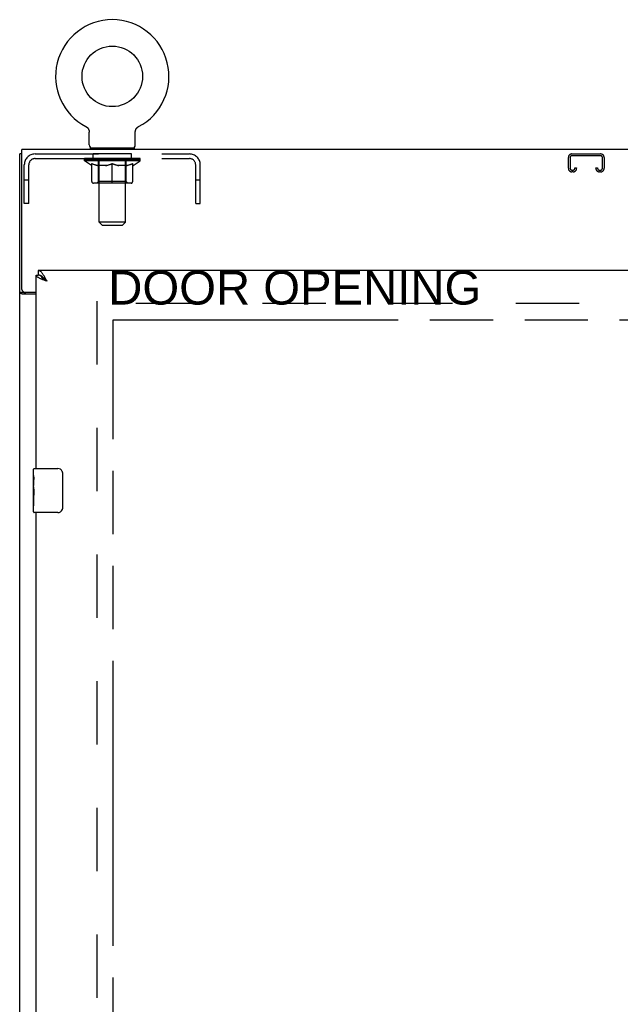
# Model space of a CAD drawing. Header units: inches. Extents: x 0 to 262, y 0 to 169.
# Tile 6 of 12: x 49 to 63, y 100 to 123. Entities that reach past the tile are written whole.
import ezdxf

# ---------------------------------------------------------------- set-up
doc = ezdxf.new("R2010")
doc.units = ezdxf.units.IN
doc.header["$LTSCALE"] = 14.384615
doc.header["$MEASUREMENT"] = 0
doc.linetypes.add('HIDDEN', pattern=[0.2, 0.1, -0.1])
doc.linetypes.add('PHANTOM', pattern=[0.8, 0.45, -0.05, 0.1, -0.05, 0.1, -0.05])
doc.layers.get('0').update_dxf_attribs({"linetype": 'CONTINUOUS'})
for name, color, linetype in [('02___PRT_ALL_AXES', 7, 'CONTINUOUS'), ('AVAILABLE_DOOR_SPACE', 7, 'CONTINUOUS'), ('DEFAULT_2', 8, 'HIDDEN'), ('DIMENSIONS', 7, 'CONTINUOUS')]:
    doc.layers.add(name, color=color, linetype=linetype)
doc.styles.get("Standard").update_dxf_attribs({"font": 'arial.ttf'})
doc.dimstyles.new('DIMSTYLE_1', dxfattribs={"dimtxt": 1.153846, "dimasz": 1.538462, "dimexe": 0.09, "dimexo": 0.07, "dimgap": 0.0375, "dimtad": 0, "dimtih": 1, "dimtoh": 1, "dimzin": 4, "dimdsep": 46, "dimtxsty": 'Standard', "dimblk": '_FILLED', "dimblk1": '_FILLED', "dimblk2": '_FILLED', "dimcen": 0.09, "dimazin": 1, "dimtfac": 1, "dimtdec": 3, "dimtofl": 0, "dimtmove": 0, "dimatfit": 3, "dimldrblk": '_FILLED', "dimfxl": 1, "dimtolj": 1, "dimtzin": 4, "dimarcsym": 0})

# ---------------------------------------------------------------- blocks, each defined once
blk = doc.blocks.new('_FILLED')
at = {"color": 0, "linetype": 'ByBlock'}
blk.add_solid([(0, 0), (-1, 0.2), (-1, -0.2)], dxfattribs=at)
blk = doc.blocks.new('*D17')
at = {"layer": 'DIMENSIONS', "color": 2, "linetype": 'Continuous'}
for p, q in [((51.216, 99.064), (64.951, 99.064)), ((83.872, 99.064), (70.137, 99.064))]:
    blk.add_line(p, q, dxfattribs=at)
at = {"layer": 'DIMENSIONS', "color": 2, "linetype": 'Continuous', "xscale": 1.5384615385, "yscale": 1.5384615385, "zscale": 1.5384615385, "rotation": 180}
blk.add_blockref('_FILLED', (51.216, 99.064), dxfattribs=at)
at = {"layer": 'DIMENSIONS', "color": 2, "linetype": 'Continuous', "xscale": 1.5384615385, "yscale": 1.5384615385, "zscale": 1.5384615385}
blk.add_blockref('_FILLED', (83.872, 99.064), dxfattribs=at)
at = {"layer": 'DIMENSIONS', "color": 2, "linetype": 'Continuous', "insert": (67.544, 99.641), "char_height": 1.1538, "width": 4.03203, "attachment_point": 2, "line_spacing_factor": 0.9}
blk.add_mtext('32.66', dxfattribs=at)
blk = doc.blocks.new('*D21')
at = {"layer": 'DIMENSIONS', "color": 2, "linetype": 'Continuous'}
for p, q in [((63.414, 116.013), (63.414, 87.041)), ((63.414, 55.763), (63.414, 83.003))]:
    blk.add_line(p, q, dxfattribs=at)
at = {"layer": 'DIMENSIONS', "color": 2, "linetype": 'Continuous', "xscale": 1.5384615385, "yscale": 1.5384615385, "zscale": 1.5384615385}
for p, rotation in [((63.414, 116.013), 90), ((63.414, 55.763), 270)]:
    blk.add_blockref('_FILLED', p, dxfattribs=dict(at, rotation=rotation))
at = {"layer": 'DIMENSIONS', "color": 2, "linetype": 'Continuous', "insert": (63.414, 86.465), "char_height": 1.1538, "width": 4.03203, "attachment_point": 2, "line_spacing_factor": 0.9}
blk.add_mtext('60.25\\Ptyp.', dxfattribs=at)

msp = doc.modelspace()

# ---------------------------------------------------------------- linework, layer by layer
at = {"color": 7, "linetype": 'Continuous'}
for p, q in [((50.595, 120.406), (50.599, 120.404)), ((50.595, 120.406), (50.595, 120.406)), ((50.596, 120.406), (50.598, 120.405)), ((50.599, 120.404), (50.604, 120.401)), ((50.604, 120.401), (50.608, 120.398)), ((50.608, 120.398), (50.613, 120.395)), ((50.612, 120.395), (50.617, 120.392)), ((50.617, 120.392), (50.621, 120.389)), ((50.621, 120.389), (50.625, 120.385)), ((50.625, 120.385), (50.629, 120.382)), ((50.628, 120.382), (50.632, 120.378)), ((50.632, 120.378), (50.636, 120.374)), ((50.636, 120.374), (50.639, 120.37)), ((50.639, 120.37), (50.642, 120.366)), ((50.642, 120.366), (50.645, 120.362)), ((50.645, 120.362), (50.648, 120.358)), ((50.648, 120.358), (50.651, 120.353)), ((50.651, 120.353), (50.654, 120.349)), ((50.654, 120.349), (50.656, 120.344)), ((50.656, 120.344), (50.658, 120.339)), ((50.658, 120.339), (50.661, 120.334)), ((50.66, 120.335), (50.662, 120.33)), ((50.662, 120.33), (50.664, 120.325)), ((50.664, 120.325), (50.666, 120.32)), ((51.723, 120.32), (51.725, 120.325)), ((51.725, 120.325), (51.727, 120.33)), ((51.727, 120.33), (51.729, 120.335)), ((51.729, 120.334), (51.731, 120.339)), ((51.731, 120.339), (51.733, 120.344)), ((51.733, 120.344), (51.736, 120.349)), ((51.735, 120.349), (51.738, 120.353)), ((51.738, 120.353), (51.741, 120.358)), ((51.741, 120.358), (51.744, 120.362)), ((51.744, 120.362), (51.747, 120.366)), ((51.747, 120.366), (51.75, 120.37)), ((51.75, 120.37), (51.754, 120.374)), ((51.753, 120.374), (51.757, 120.378)), ((51.757, 120.378), (51.761, 120.382)), ((51.761, 120.382), (51.765, 120.385)), ((51.764, 120.385), (51.769, 120.389)), ((51.768, 120.389), (51.773, 120.392)), ((51.772, 120.392), (51.777, 120.395)), ((51.777, 120.395), (51.781, 120.398)), ((51.781, 120.398), (51.785, 120.401)), ((51.785, 120.401), (51.79, 120.404)), ((51.785, 120.401), (51.787, 120.402)), ((51.79, 120.404), (51.794, 120.406)), ((51.791, 120.405), (51.793, 120.406)), ((50.666, 120.32), (50.667, 120.315)), ((50.667, 120.315), (50.668, 120.31)), ((50.668, 120.31), (50.669, 120.304)), ((50.669, 120.304), (50.67, 120.299)), ((50.671, 120.294), (50.671, 120.289)), ((50.672, 119.987), (50.672, 120.279)), ((51.718, 120.294), (51.719, 120.299)), ((51.718, 120.284), (51.718, 120.289)), ((51.718, 120.279), (51.718, 120.284)), ((51.718, 119.987), (51.718, 120.279)), ((51.719, 120.299), (51.72, 120.304)), ((51.72, 120.304), (51.721, 120.31)), ((51.721, 120.31), (51.722, 120.315)), ((51.722, 120.315), (51.723, 120.32)), ((50.695, 119.918), (50.695, 119.888)), ((51.695, 119.918), (50.695, 119.918)), ((51.695, 119.918), (51.695, 119.888)), ((49.143, 119.784), (49.091, 119.784)), ((49.466, 117.034), (49.507, 117.034)), ((49.507, 117.138), (49.507, 117.034)), ((49.575, 117.015), (49.567, 117.019)), ((49.195, 116.636), (49.091, 116.636)), ((49.195, 116.636), (49.195, 116.648)), ((49.421, 112.638), (49.961, 112.638)), ((50.06, 112.538), (50.06, 111.738)), ((49.961, 111.638), (49.421, 111.638))]:
    msp.add_line(p, q, dxfattribs=at)
at = {"color": 3, "linetype": 'Continuous'}
for p, q in [((49.143, 116.707), (49.143, 119.888)), ((121.039, 119.888), (49.143, 119.888)), ((49.091, 47.992), (49.091, 119.784)), ((49.466, 112.638), (49.466, 117.034)), ((84.997, 117.138), (49.507, 117.138)), ((49.466, 116.595), (49.16, 116.595)), ((49.203, 116.647), (49.466, 116.647)), ((49.466, 86.388), (49.466, 111.638))]:
    msp.add_line(p, q, dxfattribs=at)
at = {"color": 7, "linetype": 'Continuous'}
for points in [[(50.67, 120.299), (50.671, 120.294), (50.671, 120.289), (50.672, 120.284), (50.672, 120.279)], [(51.718, 120.284), (51.718, 120.289), (51.718, 120.294)], [(49.567, 117.019), (49.558, 117.023), (49.55, 117.026), (49.541, 117.029), (49.533, 117.031), (49.524, 117.032), (49.516, 117.033), (49.507, 117.034)], [(49.712, 116.891), (49.701, 116.898), (49.69, 116.905), (49.679, 116.913), (49.668, 116.92), (49.658, 116.927), (49.647, 116.934), (49.638, 116.941), (49.628, 116.948), (49.62, 116.955), (49.611, 116.962), (49.604, 116.97), (49.597, 116.977), (49.591, 116.984), (49.585, 116.991), (49.58, 116.998), (49.577, 117.005), (49.574, 117.012), (49.572, 117.016)], [(49.712, 116.891), (49.704, 116.9), (49.695, 116.91), (49.686, 116.919), (49.678, 116.928), (49.669, 116.937), (49.661, 116.946), (49.652, 116.954), (49.644, 116.962), (49.635, 116.97), (49.627, 116.978), (49.618, 116.985), (49.61, 116.992), (49.601, 116.998), (49.593, 117.004), (49.584, 117.01), (49.575, 117.015)], [(49.21, 116.621), (49.208, 116.622), (49.206, 116.623), (49.203, 116.624), (49.201, 116.626), (49.199, 116.627), (49.198, 116.629), (49.197, 116.63), (49.196, 116.632), (49.195, 116.633), (49.195, 116.634), (49.195, 116.636)], [(49.235, 116.595), (49.235, 116.597), (49.235, 116.599), (49.234, 116.601), (49.234, 116.603), (49.233, 116.604), (49.232, 116.606), (49.231, 116.607), (49.229, 116.609), (49.228, 116.611), (49.226, 116.612), (49.224, 116.613), (49.222, 116.615), (49.22, 116.616), (49.218, 116.617), (49.215, 116.618), (49.21, 116.621)], [(50.054, 112.574), (50.056, 112.568), (50.057, 112.562), (50.059, 112.556), (50.06, 112.55), (50.06, 112.544), (50.06, 112.538)], [(50.06, 111.738), (50.06, 111.731), (50.06, 111.725), (50.059, 111.719), (50.057, 111.713), (50.056, 111.707), (50.054, 111.701)]]:
    msp.add_lwpolyline(points, dxfattribs=at)
at = {"color": 3, "linetype": 'Continuous'}
for points in [[(49.575, 116.945), (49.562, 116.95), (49.55, 116.956), (49.538, 116.962), (49.527, 116.968), (49.516, 116.974), (49.507, 116.98), (49.499, 116.986), (49.491, 116.992), (49.484, 116.998), (49.479, 117.004), (49.474, 117.01), (49.47, 117.016), (49.468, 117.022), (49.466, 117.028), (49.466, 117.034)], [(49.635, 117.028), (49.627, 117.041), (49.618, 117.054), (49.61, 117.065), (49.601, 117.076), (49.593, 117.087), (49.584, 117.096), (49.575, 117.105), (49.567, 117.112), (49.558, 117.119), (49.55, 117.125), (49.541, 117.129), (49.533, 117.133), (49.524, 117.136), (49.516, 117.137), (49.507, 117.138)], [(49.712, 116.891), (49.704, 116.907), (49.695, 116.923), (49.686, 116.939), (49.678, 116.955), (49.669, 116.97), (49.661, 116.985), (49.652, 117), (49.644, 117.014), (49.635, 117.028)], [(49.712, 116.891), (49.68, 116.903), (49.664, 116.909), (49.648, 116.915), (49.633, 116.921), (49.618, 116.927), (49.603, 116.933), (49.589, 116.939), (49.575, 116.945)], [(49.16, 116.595), (49.158, 116.597), (49.156, 116.598), (49.153, 116.6), (49.15, 116.601), (49.146, 116.603), (49.142, 116.604), (49.138, 116.606), (49.134, 116.607), (49.13, 116.608), (49.126, 116.61), (49.122, 116.611), (49.118, 116.612), (49.115, 116.614), (49.111, 116.615), (49.108, 116.617), (49.105, 116.618), (49.102, 116.62), (49.1, 116.621), (49.098, 116.623), (49.096, 116.625), (49.094, 116.626), (49.093, 116.628), (49.092, 116.63), (49.091, 116.632), (49.091, 116.634), (49.091, 116.636)]]:
    msp.add_lwpolyline(points, dxfattribs=at)
at = {"color": 7, "linetype": 'Continuous'}
msp.add_circle((51.195, 121.546), 0.688, dxfattribs=at)
for centre, radius, start, end in [((51.195, 121.546), 1.288, 297.7005, 242.2995), ((50.741, 119.987), 0.069, 180, 270), ((51.649, 119.987), 0.069, 270, 360), ((49.421, 112.623), 0.015, 90, 180), ((49.961, 112.538), 0.1, 21.1999, 90), ((49.421, 111.653), 0.015, 180, 270), ((49.961, 111.738), 0.1, 270, 338.8001)]:
    msp.add_arc(centre, radius, start, end, dxfattribs=at)
at = {"color": 3, "linetype": 'Continuous'}
msp.add_arc((49.203, 116.707), 0.06, 180, 270, dxfattribs=at)
at = {"layer": '02___PRT_ALL_AXES', "color": 8, "linetype": 'HIDDEN'}
for p, q in [((50.757, 119.68), (50.757, 119.784)), ((51.632, 119.784), (50.757, 119.784)), ((51.632, 119.68), (50.757, 119.68)), ((51.632, 119.68), (51.632, 119.784))]:
    msp.add_line(p, q, dxfattribs=at)
at = {"layer": '02___PRT_ALL_AXES', "color": 7, "linetype": 'Continuous'}
for p, q in [((49.406, 112.477), (49.406, 112.623)), ((49.406, 112.219), (49.406, 112.476)), ((49.411, 112.421), (49.406, 112.421)), ((49.413, 112.253), (49.413, 112.389)), ((49.406, 112.253), (49.413, 112.253)), ((49.406, 111.653), (49.406, 112.216)), ((49.407, 112.19), (49.406, 112.19)), ((49.406, 112.058), (49.412, 112.058)), ((49.406, 112.022), (49.413, 112.022)), ((49.406, 111.959), (49.413, 111.959)), ((49.413, 111.792), (49.413, 112.022)), ((49.406, 111.792), (49.413, 111.792))]:
    msp.add_line(p, q, dxfattribs=at)
for points in [[(49.406, 112.477), (49.406, 112.473), (49.406, 112.469), (49.407, 112.463), (49.408, 112.45)], [(49.408, 112.45), (49.409, 112.442), (49.41, 112.434), (49.411, 112.426)], [(49.411, 112.426), (49.412, 112.417), (49.412, 112.408), (49.412, 112.398), (49.413, 112.389)], [(49.406, 112.219), (49.406, 112.211), (49.406, 112.202), (49.407, 112.192)], [(49.407, 112.192), (49.41, 112.158), (49.411, 112.146), (49.411, 112.134), (49.412, 112.121), (49.412, 112.109), (49.413, 112.096), (49.412, 112.083), (49.412, 112.07), (49.411, 112.057), (49.411, 112.045), (49.41, 112.033)]]:
    msp.add_lwpolyline(points, dxfattribs=at)
msp.add_ellipse((49.669, 112.054), major_axis=(0.263, 0), ratio=0.432808, start_param=3.141593, end_param=3.321581, dxfattribs=at)
at = {"layer": 'AVAILABLE_DOOR_SPACE', "color": 4, "linetype": 'PHANTOM'}
for p, q in [((51.216, 55.763), (51.216, 116.013)), ((51.216, 116.013), (83.872, 116.013))]:
    msp.add_line(p, q, dxfattribs=at)
at = {"layer": 'DEFAULT_2', "color": 8, "linetype": 'HIDDEN'}
for p, q in [((50.595, 120.406), (50.595, 120.406)), ((50.603, 120.402), (50.604, 120.401)), ((51.794, 120.406), (51.794, 120.406)), ((51.794, 120.406), (51.794, 120.406)), ((50.882, 119.918), (50.882, 119.888)), ((50.895, 118.237), (50.895, 119.883)), ((51.495, 118.237), (51.495, 119.883)), ((51.507, 119.918), (51.507, 119.888)), ((49.441, 119.784), (52.948, 119.784)), ((49.441, 119.68), (52.948, 119.68)), ((50.561, 119.631), (50.561, 119.678)), ((50.571, 119.671), (50.571, 119.678)), ((50.58, 119.668), (50.58, 119.671)), ((50.58, 119.668), (51.81, 119.668)), ((50.588, 119.668), (50.588, 119.671)), ((50.589, 119.668), (50.589, 119.671)), ((50.6, 119.671), (50.6, 119.678)), ((50.616, 119.668), (50.616, 119.671)), ((50.618, 119.668), (50.618, 119.671)), ((50.646, 119.671), (50.646, 119.678)), ((50.661, 119.668), (50.661, 119.671)), ((50.663, 119.668), (50.663, 119.671)), ((50.868, 119.671), (50.666, 119.671)), ((50.709, 119.671), (50.709, 119.678)), ((50.711, 119.668), (50.711, 119.671)), ((50.712, 119.668), (50.712, 119.671)), ((50.715, 119.668), (50.715, 119.671)), ((50.722, 119.668), (50.722, 119.671)), ((50.722, 119.668), (50.722, 119.671)), ((50.725, 119.668), (50.725, 119.671)), ((50.729, 119.668), (50.729, 119.672)), ((50.733, 119.668), (50.733, 119.671)), ((50.747, 119.668), (50.747, 119.671)), ((50.765, 119.668), (50.765, 119.671)), ((50.766, 119.668), (50.766, 119.673)), ((50.786, 119.668), (50.786, 119.671)), ((50.786, 119.668), (50.786, 119.671)), ((50.788, 119.671), (50.788, 119.678)), ((50.797, 119.668), (50.797, 119.671)), ((50.801, 119.668), (50.801, 119.671)), ((50.811, 119.668), (50.811, 119.671)), ((50.822, 119.668), (50.822, 119.675)), ((50.837, 119.668), (50.837, 119.671)), ((50.84, 119.668), (50.84, 119.671)), ((50.868, 119.668), (50.868, 119.671)), ((50.935, 119.671), (50.873, 119.671)), ((50.878, 119.671), (50.878, 119.678)), ((50.885, 119.668), (50.885, 119.671)), ((50.889, 119.668), (50.889, 119.671)), ((50.895, 119.668), (50.895, 119.676)), ((50.9, 119.668), (50.9, 119.671)), ((50.911, 119.668), (50.911, 119.671)), ((50.935, 119.668), (50.935, 119.671)), ((51.01, 119.671), (50.95, 119.671)), ((50.971, 119.668), (50.971, 119.671)), ((50.978, 119.671), (50.978, 119.678)), ((50.982, 119.668), (50.982, 119.671)), ((50.984, 119.668), (50.984, 119.677)), ((50.987, 119.668), (50.987, 119.671)), ((50.994, 119.668), (50.994, 119.671)), ((51.01, 119.668), (51.01, 119.671)), ((51.09, 119.671), (51.036, 119.671)), ((51.049, 119.668), (51.049, 119.671)), ((51.08, 119.671), (51.195, 119.678)), ((51.085, 119.671), (51.085, 119.678)), ((51.085, 119.678), (51.085, 119.678)), ((51.085, 119.671), (51.085, 119.677)), ((51.085, 119.668), (51.085, 119.671)), ((51.089, 119.668), (51.089, 119.671)), ((51.09, 119.668), (51.09, 119.671)), ((51.09, 119.668), (51.09, 119.671)), ((51.174, 119.671), (51.126, 119.671)), ((51.131, 119.668), (51.131, 119.671)), ((51.174, 119.668), (51.174, 119.671)), ((51.192, 119.671), (51.192, 119.671)), ((51.192, 119.668), (51.192, 119.671)), ((51.192, 119.668), (51.192, 119.671)), ((51.195, 119.671), (51.195, 119.678)), ((51.197, 119.668), (51.197, 119.671)), ((51.197, 119.668), (51.197, 119.671)), ((51.197, 119.671), (51.197, 119.671)), ((51.199, 119.671), (51.264, 119.671)), ((51.215, 119.668), (51.215, 119.671)), ((51.232, 119.671), (51.232, 119.675)), ((51.232, 119.675), (51.309, 119.671)), ((51.253, 119.671), (51.253, 119.674)), ((51.258, 119.668), (51.258, 119.671)), ((51.299, 119.668), (51.299, 119.671)), ((51.299, 119.668), (51.299, 119.671)), ((51.299, 119.671), (51.354, 119.671)), ((51.3, 119.668), (51.3, 119.671)), ((51.304, 119.678), (51.305, 119.678)), ((51.304, 119.671), (51.304, 119.677)), ((51.304, 119.668), (51.304, 119.671)), ((51.305, 119.671), (51.305, 119.678)), ((51.34, 119.668), (51.34, 119.671)), ((51.38, 119.668), (51.38, 119.671)), ((51.38, 119.671), (51.439, 119.671)), ((51.395, 119.668), (51.395, 119.671)), ((51.402, 119.668), (51.402, 119.671)), ((51.405, 119.668), (51.405, 119.677)), ((51.407, 119.668), (51.407, 119.671)), ((51.411, 119.671), (51.411, 119.678)), ((51.418, 119.668), (51.418, 119.671)), ((51.455, 119.668), (51.455, 119.671)), ((51.455, 119.671), (51.516, 119.671)), ((51.479, 119.668), (51.479, 119.671)), ((51.49, 119.668), (51.49, 119.671)), ((51.494, 119.668), (51.494, 119.676)), ((51.5, 119.668), (51.5, 119.671)), ((51.504, 119.668), (51.504, 119.671)), ((51.511, 119.671), (51.511, 119.678)), ((51.521, 119.668), (51.521, 119.671)), ((51.522, 119.671), (51.723, 119.671)), ((51.549, 119.668), (51.549, 119.671)), ((51.552, 119.668), (51.552, 119.671)), ((51.567, 119.668), (51.567, 119.675)), ((51.579, 119.668), (51.579, 119.671)), ((51.588, 119.668), (51.588, 119.671)), ((51.592, 119.668), (51.592, 119.671)), ((51.602, 119.671), (51.602, 119.678)), ((51.603, 119.668), (51.603, 119.671)), ((51.603, 119.668), (51.603, 119.671)), ((51.623, 119.668), (51.623, 119.673)), ((51.624, 119.668), (51.624, 119.671)), ((51.642, 119.668), (51.642, 119.671)), ((51.656, 119.668), (51.656, 119.671)), ((51.661, 119.668), (51.661, 119.672)), ((51.664, 119.668), (51.664, 119.671)), ((51.667, 119.668), (51.667, 119.671)), ((51.667, 119.668), (51.667, 119.671)), ((51.675, 119.668), (51.675, 119.671)), ((51.678, 119.668), (51.678, 119.671)), ((51.678, 119.668), (51.678, 119.671)), ((51.68, 119.671), (51.68, 119.678)), ((51.726, 119.668), (51.726, 119.671)), ((51.729, 119.668), (51.729, 119.671)), ((51.743, 119.671), (51.743, 119.678)), ((51.772, 119.668), (51.772, 119.671)), ((51.773, 119.668), (51.773, 119.671)), ((51.79, 119.671), (51.79, 119.678)), ((51.8, 119.668), (51.8, 119.671)), ((51.801, 119.668), (51.801, 119.671)), ((51.81, 119.668), (51.81, 119.671)), ((51.818, 119.671), (51.818, 119.678)), ((51.828, 119.631), (51.828, 119.678)), ((61.559, 119.457), (61.559, 119.704)), ((61.599, 119.704), (61.599, 119.457)), ((61.639, 119.784), (62.292, 119.784)), ((62.292, 119.744), (61.639, 119.744)), ((62.332, 119.457), (62.332, 119.704)), ((62.372, 119.704), (62.372, 119.457)), ((49.195, 118.659), (49.195, 119.537)), ((49.299, 118.659), (49.299, 119.537)), ((50.721, 119.519), (50.561, 119.631)), ((51.828, 119.631), (50.561, 119.631)), ((50.721, 119.519), (50.731, 119.519)), ((50.731, 119.156), (50.731, 119.563)), ((51.053, 119.519), (50.873, 119.519)), ((50.882, 119.159), (50.882, 119.628)), ((51.195, 119.119), (51.195, 119.563)), ((51.516, 119.519), (51.336, 119.519)), ((51.507, 119.159), (51.507, 119.628)), ((51.658, 119.156), (51.658, 119.563)), ((51.658, 119.519), (51.669, 119.519)), ((51.669, 119.519), (51.828, 119.631)), ((53.091, 118.659), (53.091, 119.537)), ((53.195, 118.659), (53.195, 119.537)), ((61.707, 119.457), (61.707, 119.471)), ((61.707, 119.471), (61.747, 119.471)), ((61.747, 119.471), (61.747, 119.457)), ((62.184, 119.457), (62.184, 119.471)), ((62.184, 119.471), (62.224, 119.471)), ((62.224, 119.471), (62.224, 119.457)), ((61.639, 119.417), (61.667, 119.417)), ((61.667, 119.377), (61.639, 119.377)), ((62.264, 119.417), (62.292, 119.417)), ((62.292, 119.377), (62.264, 119.377)), ((49.299, 119.189), (49.195, 119.189)), ((51.621, 119.119), (50.768, 119.119)), ((50.882, 119.159), (50.842, 119.119)), ((51.507, 119.159), (50.882, 119.159)), ((51.507, 119.159), (51.547, 119.119)), ((53.195, 119.189), (53.091, 119.189)), ((49.299, 118.659), (49.195, 118.659)), ((53.091, 118.659), (53.195, 118.659)), ((50.964, 118.168), (50.895, 118.237)), ((51.495, 118.237), (50.895, 118.237)), ((50.964, 118.168), (51.426, 118.168)), ((51.426, 118.168), (51.495, 118.237)), ((50.841, 116.44), (50.841, 55.336)), ((119.341, 116.388), (50.841, 116.388))]:
    msp.add_line(p, q, dxfattribs=at)
for points in [[(50.731, 119.563), (50.757, 119.553), (50.782, 119.544), (50.807, 119.536), (50.832, 119.529), (50.857, 119.524), (50.881, 119.519)], [(50.873, 119.519), (50.85, 119.524), (50.827, 119.53), (50.803, 119.536), (50.779, 119.544), (50.755, 119.552), (50.731, 119.562)], [(51.044, 119.519), (51.068, 119.524), (51.093, 119.53), (51.118, 119.536), (51.143, 119.544), (51.169, 119.553), (51.195, 119.563)], [(51.195, 119.561), (51.17, 119.552), (51.146, 119.543), (51.123, 119.536), (51.1, 119.53), (51.076, 119.524), (51.053, 119.519)], [(51.195, 119.563), (51.221, 119.553), (51.246, 119.544), (51.271, 119.536), (51.296, 119.53), (51.321, 119.524), (51.346, 119.519)], [(51.336, 119.519), (51.313, 119.524), (51.289, 119.53), (51.266, 119.536), (51.242, 119.544), (51.219, 119.552), (51.195, 119.561)], [(51.508, 119.519), (51.533, 119.524), (51.558, 119.53), (51.582, 119.536), (51.607, 119.544), (51.633, 119.553), (51.658, 119.563)], [(51.658, 119.562), (51.634, 119.552), (51.609, 119.544), (51.586, 119.536), (51.562, 119.53), (51.539, 119.524), (51.516, 119.519)]]:
    msp.add_lwpolyline(points, dxfattribs=at)
for centre, radius, start, end in [((50.86, 119.883), 0.0345, 0, 90), ((51.529, 119.883), 0.0345, 90, 180), ((49.441, 119.537), 0.246, 90, 180), ((49.441, 119.537), 0.142, 90, 180), ((50.842, 119.628), 0.0398, 0, 90), ((51.547, 119.628), 0.0398, 90, 180), ((52.948, 119.537), 0.246, 0, 90), ((52.948, 119.537), 0.142, 0, 90), ((61.639, 119.704), 0.08, 90, 180), ((61.639, 119.704), 0.04, 90, 180), ((62.292, 119.704), 0.08, 0, 90), ((62.292, 119.704), 0.04, 0, 90), ((61.639, 119.457), 0.08, 180, 270), ((61.639, 119.457), 0.04, 180, 270), ((61.667, 119.457), 0.08, 270, 360), ((61.667, 119.457), 0.04, 270, 360), ((62.264, 119.457), 0.08, 180, 270), ((62.264, 119.457), 0.04, 180, 270), ((62.292, 119.457), 0.08, 270, 360), ((62.292, 119.457), 0.04, 270, 360), ((50.768, 119.156), 0.0371, 180, 270), ((51.621, 119.156), 0.0371, 270, 360)]:
    msp.add_arc(centre, radius, start, end, dxfattribs=at)
for centre, major_axis, ratio, start_param, end_param in [((50.541, 119.666), (0.198, 0), 0.060556, 0.430652, 1.470503), ((51.195, 119.678), (0.633, 0.007), 0.05963, 2.96643, 3.140963), ((51.195, 119.678), (0.633, 0), 0.060556, -3.141593, -2.96706), ((50.541, 119.659), (0.198, 0.002), 0.05963, 1.376596, 1.469874), ((50.517, 119.666), (0.198, 0.002), 0.05963, 0.25549, 1.295341), ((50.586, 119.666), (0.198, -0.002), 0.05963, 0.605815, 1.645666), ((51.195, 119.678), (0.633, 0.013), 0.05688, 2.791345, 2.965878), ((51.195, 119.678), (0.633, -0.007), 0.05963, -2.96643, -2.791898), ((50.586, 119.659), (0.198, 0), 0.060556, 1.551758, 1.645036), ((50.517, 119.659), (0.198, 0.004), 0.05688, 1.20151, 1.294789), ((50.587, 119.661), (0.164, 0.002), 0.05963, 1.065228, 1.614276), ((50.567, 119.661), (0.164, 0.003), 0.05688, 0.890143, 1.43919), ((50.625, 119.661), (0.164, 0), 0.060556, 1.240391, 1.789438), ((50.513, 119.666), (0.198, 0.004), 0.05688, 0.080405, 1.120256), ((50.648, 119.666), (0.198, -0.004), 0.05688, 0.7809, 1.820751), ((51.195, 119.678), (0.633, 0.019), 0.052395, 2.616403, 2.790936), ((51.195, 119.678), (0.633, -0.013), 0.05688, -2.791345, -2.616812), ((50.648, 119.659), (0.198, -0.002), 0.05963, 1.72692, 1.820198), ((50.513, 119.659), (0.198, 0.006), 0.052395, 1.026568, 1.119847), ((50.566, 119.661), (0.164, 0.005), 0.052395, 0.715201, 1.264248), ((50.681, 119.661), (0.164, -0.002), 0.05963, 1.415553, 1.9646), ((50.728, 119.666), (0.198, -0.006), 0.052395, 0.955842, 1.995693), ((51.195, 119.678), (0.633, 0.025), 0.046319, 2.441654, 2.616187), ((50.53, 119.666), (0.198, 0.006), 0.052395, -0.094537, 0.945314), ((51.195, 119.678), (0.633, -0.019), 0.052395, -2.616403, -2.44187), ((50.728, 119.659), (0.198, -0.004), 0.05688, 1.902006, 1.995284), ((50.53, 119.659), (0.198, 0.008), 0.046319, 0.851819, 0.945098), ((50.585, 119.661), (0.164, 0.006), 0.046319, 0.540452, 1.089499), ((50.752, 119.661), (0.164, -0.003), 0.05688, 1.590638, 2.139686), ((50.821, 119.666), (0.198, -0.008), 0.046319, 1.130591, 2.170442), ((51.195, 119.678), (0.633, 0.029), 0.038841, 2.267123, 2.441656), ((50.568, 119.666), (0.198, 0.008), 0.046319, -0.269286, 0.770565), ((51.195, 119.678), (0.633, -0.025), 0.046319, -2.441654, -2.267121), ((50.821, 119.659), (0.198, -0.006), 0.052395, 2.076947, 2.170226), ((50.568, 119.659), (0.198, 0.009), 0.038841, 0.677289, 0.770567), ((50.622, 119.661), (0.164, 0.008), 0.038841, 0.365921, 0.914969), ((50.836, 119.661), (0.164, -0.005), 0.052395, 1.76558, 2.314627), ((50.926, 119.666), (0.198, -0.009), 0.038841, 1.305122, 2.344973), ((51.195, 119.678), (0.633, 0.033), 0.030195, 2.09281, 2.267343), ((50.624, 119.666), (0.198, 0.009), 0.038841, -0.443817, 0.596034), ((51.195, 119.678), (0.633, -0.029), 0.038841, -2.267123, -2.092591), ((50.926, 119.659), (0.198, -0.008), 0.046319, 2.251696, 2.344975), ((50.624, 119.659), (0.198, 0.01), 0.030195, 0.502975, 0.596254), ((50.676, 119.661), (0.164, 0.009), 0.030195, 0.191608, 0.740655), ((50.932, 119.661), (0.164, -0.006), 0.046319, 1.940329, 2.489376), ((50.697, 119.666), (0.198, 0.01), 0.030195, -0.61813, 0.421721), ((51.039, 119.666), (0.198, -0.01), 0.030195, 1.479435, 2.519286), ((51.195, 119.678), (0.633, 0.036), 0.020645, 1.918687, 2.09322), ((51.195, 119.678), (0.633, -0.033), 0.030195, -2.09281, -1.918277), ((51.039, 119.659), (0.198, -0.009), 0.038841, 2.426227, 2.519505), ((50.697, 119.659), (0.198, 0.011), 0.020645, 0.328852, 0.422131), ((50.746, 119.661), (0.164, 0.009), 0.020645, 0.017485, 0.566532), ((51.035, 119.661), (0.164, -0.008), 0.038841, 2.11486, 2.663907), ((50.786, 119.666), (0.198, 0.011), 0.020645, -0.792253, 0.247598), ((51.156, 119.666), (0.198, -0.011), 0.020645, 1.653558, 2.693409), ((51.195, 119.678), (0.633, 0.038), 0.010478, 1.744704, 1.919237), ((51.195, 119.678), (0.633, -0.036), 0.020645, -1.918687, -1.744154), ((51.156, 119.659), (0.198, -0.01), 0.030195, 2.60054, 2.693819), ((50.786, 119.659), (0.198, 0.012), 0.010478, 0.154869, 0.248148), ((50.83, 119.661), (0.164, 0.01), 0.010478, 6.126688, 6.675735), ((51.144, 119.661), (0.164, -0.009), 0.030195, 2.289173, 2.83822), ((50.887, 119.666), (0.198, 0.012), 0.010478, -0.966236, -0.000846), ((51.275, 119.666), (0.198, -0.012), 0.010478, 1.827541, 2.867392), ((51.195, 119.678), (0.633, -0.038), 0.010478, 4.538481, 4.720178), ((51.275, 119.659), (0.198, -0.011), 0.020645, 2.774664, 2.867942), ((51.253, 119.661), (0.164, -0.009), 0.020645, 2.463296, 3.012344), ((51.114, 119.666), (0.198, 0.012), 0.010478, 0.274201, 1.314052), ((51.028, 119.661), (0.164, 0.01), 0.010478, -0.000483, 0.504314), ((50.997, 119.659), (0.198, 0.012), 0.010478, 0.099668, 0.192946), ((51.195, 119.678), (0.633, 0.038), 0.010478, -1.571421, -1.396888), ((51.392, 119.659), (0.198, -0.012), 0.010478, 2.74231, 2.948646), ((51.361, 119.661), (0.164, -0.01), 0.010478, 2.637279, 3.14189), ((51.233, 119.666), (0.198, 0.011), 0.020645, 0.448184, 1.488034), ((51.136, 119.661), (0.164, 0.009), 0.020645, 0.129249, 0.678296), ((51.114, 119.659), (0.198, 0.011), 0.020645, 0.273651, 0.366929), ((51.502, 119.666), (0.198, -0.012), 0.010478, -3.140747, -2.175357), ((51.195, 119.678), (0.633, 0.036), 0.020645, -1.397439, -1.222906), ((51.195, 119.678), (0.633, -0.038), 0.010478, 1.222355, 1.396888), ((51.35, 119.666), (0.198, 0.01), 0.030195, 0.622307, 1.662158), ((51.246, 119.661), (0.164, 0.009), 0.030195, 0.303372, 0.852419), ((51.559, 119.661), (0.164, -0.01), 0.010478, 2.749043, 3.29809), ((51.603, 119.666), (0.198, -0.011), 0.020645, 2.893995, 3.933846), ((51.233, 119.659), (0.198, 0.01), 0.030195, 0.447774, 0.541052), ((51.603, 119.659), (0.198, -0.012), 0.010478, 2.893445, 2.986723), ((51.195, 119.678), (0.633, 0.033), 0.030195, -1.223315, -1.048783), ((51.195, 119.678), (0.633, -0.036), 0.020645, 1.048373, 1.222906), ((51.463, 119.666), (0.198, 0.009), 0.038841, 0.79662, 1.836471), ((51.354, 119.661), (0.164, 0.008), 0.038841, 0.477686, 1.026733), ((51.643, 119.661), (0.164, -0.009), 0.020645, 2.57506, 3.124108), ((51.692, 119.666), (0.198, -0.01), 0.030195, 2.719872, 3.759723), ((51.568, 119.666), (0.198, 0.008), 0.046319, 0.971151, 2.011002), ((51.35, 119.659), (0.198, 0.009), 0.038841, 0.622087, 0.715366), ((51.692, 119.659), (0.198, -0.011), 0.020645, 2.719462, 2.812741), ((51.195, 119.678), (0.633, 0.029), 0.038841, -1.049002, -0.874469), ((51.195, 119.678), (0.633, -0.033), 0.030195, 0.87425, 1.048783), ((51.457, 119.661), (0.164, 0.006), 0.046319, 0.652216, 1.201263), ((51.662, 119.666), (0.198, 0.006), 0.052395, 1.1459, 2.185751), ((51.713, 119.661), (0.164, -0.009), 0.030195, 2.400937, 2.949985), ((51.765, 119.666), (0.198, -0.009), 0.038841, 2.545558, 3.585409), ((51.553, 119.661), (0.164, 0.005), 0.052395, 0.826965, 1.376012), ((51.463, 119.659), (0.198, 0.008), 0.046319, 0.796618, 0.889896), ((51.765, 119.659), (0.198, -0.01), 0.030195, 2.545339, 2.638617), ((51.741, 119.666), (0.198, 0.004), 0.05688, 1.320842, 2.360692), ((51.195, 119.678), (0.633, 0.025), 0.046319, -0.874471, -0.699939), ((51.195, 119.678), (0.633, -0.029), 0.038841, 0.699936, 0.874469), ((51.822, 119.666), (0.198, -0.008), 0.046319, 2.371028, 3.410879), ((51.767, 119.661), (0.164, -0.008), 0.038841, 2.226624, 2.775671), ((51.804, 119.666), (0.198, 0.002), 0.05963, 1.495927, 2.535778), ((51.637, 119.661), (0.164, 0.003), 0.05688, 1.001907, 1.550954), ((51.859, 119.666), (0.198, -0.006), 0.052395, 2.196279, 3.23613), ((51.568, 119.659), (0.198, 0.006), 0.052395, 0.971367, 1.064645), ((51.804, 119.661), (0.164, -0.006), 0.046319, 2.052093, 2.601141), ((51.822, 119.659), (0.198, -0.009), 0.038841, 2.371026, 2.464304), ((51.848, 119.666), (0.198, 0), 0.060556, 1.671089, 2.71094), ((51.876, 119.666), (0.198, -0.004), 0.05688, 2.021337, 3.061188), ((51.195, 119.678), (0.633, 0.019), 0.052395, -0.699723, -0.52519), ((51.195, 119.678), (0.633, -0.025), 0.046319, 0.525406, 0.699939), ((51.872, 119.666), (0.198, -0.002), 0.05963, 1.846251, 2.886102), ((51.709, 119.661), (0.164, 0.002), 0.05963, 1.176993, 1.72604), ((51.823, 119.661), (0.164, -0.005), 0.052395, 1.877344, 2.426392), ((51.764, 119.661), (0.164, 0), 0.060556, 1.352155, 1.901202), ((51.822, 119.661), (0.164, -0.003), 0.05688, 1.702402, 2.25145), ((51.802, 119.661), (0.164, -0.002), 0.05963, 1.527317, 2.076364), ((51.662, 119.659), (0.198, 0.004), 0.05688, 1.146309, 1.239587), ((51.859, 119.659), (0.198, -0.008), 0.046319, 2.196495, 2.289773), ((51.195, 119.678), (0.633, 0.013), 0.05688, -0.524781, -0.350248), ((51.195, 119.678), (0.633, -0.019), 0.052395, 0.350657, 0.52519), ((51.741, 119.659), (0.198, 0.002), 0.05963, 1.321394, 1.414673), ((51.876, 119.659), (0.198, -0.006), 0.052395, 2.021746, 2.115024), ((51.195, 119.678), (0.633, 0.007), 0.05963, -0.349695, -0.175162), ((51.195, 119.678), (0.633, -0.013), 0.05688, 0.175715, 0.350248), ((51.804, 119.659), (0.198, 0), 0.060556, 1.496556, 1.589835), ((51.872, 119.659), (0.198, -0.004), 0.05688, 1.846804, 1.940083), ((51.848, 119.659), (0.198, -0.002), 0.05963, 1.671719, 1.764997), ((51.195, 119.678), (0.633, 0), 0.060556, -0.174533, 0), ((51.195, 119.678), (0.633, -0.007), 0.05963, 0.000629, 0.175162)]:
    msp.add_ellipse(centre, major_axis=major_axis, ratio=ratio, start_param=start_param, end_param=end_param, dxfattribs=at)

# ---------------------------------------------------------------- texts
at = {"layer": 'DIMENSIONS', "color": 2, "linetype": 'Continuous', "insert": (55.342, 117.132), "char_height": 0.76923, "width": 8.4644, "attachment_point": 2, "line_spacing_factor": 0.9}
msp.add_mtext('DOOR OPENING', dxfattribs=at)

# ---------------------------------------------------------------- dimensions: what is measured, and where the dimension line sits
at = {"layer": 'DIMENSIONS', "color": 2, "linetype": 'Continuous'}
dim = msp.add_linear_dim(base=(83.872, 99.064), p1=(51.216, 116.013), p2=(83.872, 116.013), dimstyle='DIMSTYLE_1', dxfattribs=at)
dim.commit()
dim.dimension.update_dxf_attribs({"geometry": '*D17', "text_midpoint": (67.541, 99.058), "dimtype": 160})
dim = msp.add_linear_dim(base=(63.414, 55.763), p1=(83.872, 116.013), p2=(83.872, 55.763), angle=270, text='<>\\Ptyp.', dimstyle='DIMSTYLE_1', dxfattribs=at)
dim.commit()
dim.dimension.update_dxf_attribs({"geometry": '*D21', "text_midpoint": (63.414, 85.022), "dimtype": 160})

doc.saveas('drawing.dxf')
